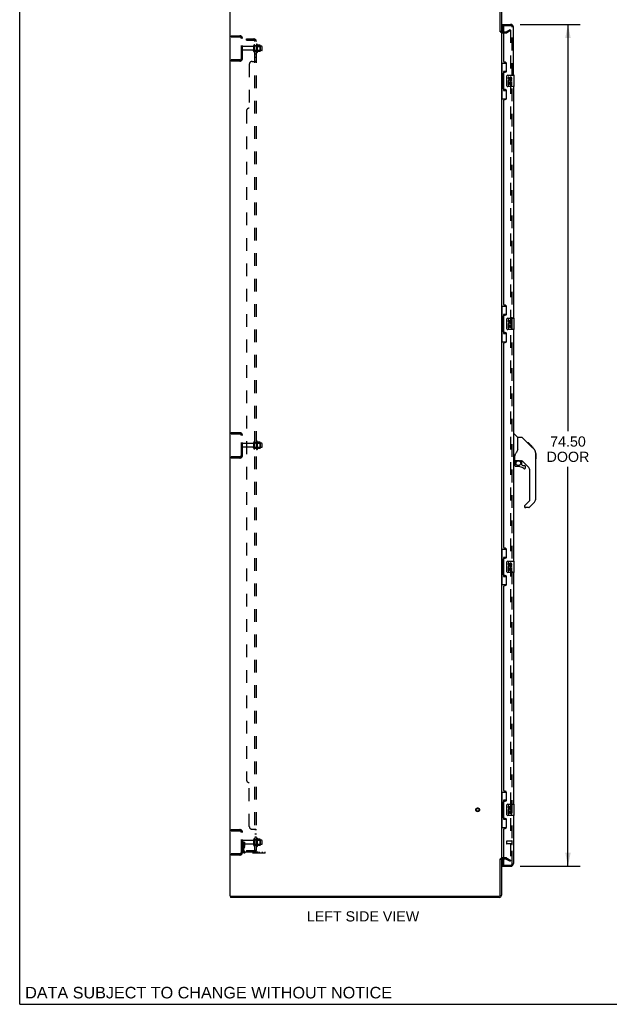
# Model space of a CAD drawing. Header units: inches. Extents: x 0 to 204, y 0 to 132.
# Tile 1 of 112: x 0 to 52, y 0 to 87. Entities that reach past the tile are written whole.
import ezdxf

# ---------------------------------------------------------------- set-up
doc = ezdxf.new("R2010")
doc.units = ezdxf.units.IN
doc.header["$LTSCALE"] = 11.243375
doc.header["$MEASUREMENT"] = 0
doc.linetypes.add('HIDDEN', pattern=[0.2, 0.1, -0.1])
doc.layers.get('0').update_dxf_attribs({"linetype": 'CONTINUOUS'})
for name, color, linetype in [('DEFAULT_2', 8, 'HIDDEN'), ('DIMENSIONS', 7, 'CONTINUOUS'), ('DOOR_ASSEMBLY', 7, 'CONTINUOUS'), ('SUBPANEL', 7, 'CONTINUOUS')]:
    doc.layers.add(name, color=color, linetype=linetype)
doc.styles.get("Standard").update_dxf_attribs({"font": 'arial.ttf'})
doc.dimstyles.new('DIMSTYLE_1', dxfattribs={"dimtxt": 0.901875, "dimasz": 1.2025, "dimexe": 0.09, "dimexo": 0.07, "dimgap": 0.0375, "dimtad": 0, "dimtih": 1, "dimtoh": 1, "dimzin": 4, "dimdsep": 46, "dimtxsty": 'Standard', "dimblk": '_FILLED', "dimblk1": '_FILLED', "dimblk2": '_FILLED', "dimcen": 0.09, "dimadec": 3, "dimazin": 1, "dimtfac": 1, "dimtdec": 3, "dimtofl": 0, "dimtmove": 0, "dimatfit": 3, "dimldrblk": '_FILLED', "dimfxl": 0, "dimtolj": 1, "dimtzin": 4, "dimarcsym": 0})

# ---------------------------------------------------------------- blocks, each defined once
blk = doc.blocks.new('_FILLED')
at = {"color": 0, "linetype": 'ByBlock'}
blk.add_solid([(0, 0), (-1, 0.2), (-1, -0.2)], dxfattribs=at)
blk = doc.blocks.new('*D9')
at = {"layer": 'DIMENSIONS', "color": 2, "linetype": 'Continuous'}
for p, q in [((44.253, 86.71), (49.564, 86.71)), ((48.482, 86.71), (48.482, 50.703)), ((48.482, 12.21), (48.482, 47.546)), ((44.253, 12.21), (49.564, 12.21))]:
    blk.add_line(p, q, dxfattribs=at)
at = {"layer": 'DIMENSIONS', "color": 2, "linetype": 'Continuous', "xscale": 1.2025, "yscale": 1.2025, "zscale": 1.2025}
for p, rotation in [((48.482, 86.71), 90), ((48.482, 12.21), 270)]:
    blk.add_blockref('_FILLED', p, dxfattribs=dict(at, rotation=rotation))
at = {"layer": 'DIMENSIONS', "color": 2, "linetype": 'Continuous', "insert": (48.482, 50.252), "char_height": 0.9019, "width": 3.77513, "attachment_point": 2, "line_spacing_factor": 0.9}
blk.add_mtext('74.50\\PDOOR', dxfattribs=at)

msp = doc.modelspace()

# ---------------------------------------------------------------- linework, layer by layer
at = {"color": 7, "linetype": 'Continuous'}
for p, q in [((0, 0), (0, 132.275)), ((42.496, 86.043), (42.6, 86.043)), ((42.496, 12.876), (42.6, 12.876)), ((18.652, 9.564), (18.652, 9.46)), ((0, 0), (204.425, 0))]:
    msp.add_line(p, q, dxfattribs=at)
at = {"color": 3, "linetype": 'Continuous'}
for p, q in [((18.6, 9.564), (18.6, 89.356)), ((42.496, 86.042), (42.496, 89.266)), ((42.6, 89.271), (42.6, 86.043)), ((42.6, 86.012), (42.6, 12.908)), ((42.685, 86.064), (42.804, 86.064)), ((42.496, 9.654), (42.496, 12.877)), ((42.6, 12.876), (42.6, 9.649)), ((42.804, 12.856), (42.685, 12.856)), ((18.6, 9.564), (42.406, 9.564)), ((42.411, 9.46), (18.652, 9.46))]:
    msp.add_line(p, q, dxfattribs=at)
for centre, radius, start, end in [((42.685, 86.149), 0.085, 180, 270), ((42.685, 12.771), 0.085, 90, 180), ((42.406, 9.654), 0.09, 270, 360), ((42.411, 9.649), 0.189, 270, 360)]:
    msp.add_arc(centre, radius, start, end, dxfattribs=at)
at = {"color": 7, "linetype": 'Continuous'}
msp.add_arc((42.411, 9.649), 0.085, 270, 360, dxfattribs=at)
at = {"layer": 'DEFAULT_2', "color": 8, "linetype": 'HIDDEN'}
for p, q in [((43.02, 86.068), (43.36, 86.264)), ((43.36, 86.264), (43.412, 86.174)), ((18.704, 85.71), (18.704, 85.606)), ((18.704, 85.71), (19.457, 85.71)), ((18.704, 85.606), (19.457, 85.606)), ((19.174, 85.71), (19.174, 85.606)), ((19.6, 83.706), (19.6, 85.463)), ((19.704, 83.706), (19.704, 85.463)), ((42.685, 85.96), (43.004, 85.96)), ((42.804, 86.064), (43.004, 86.064)), ((43.412, 86.174), (43.072, 85.978)), ((43.412, 86.194), (43.412, 12.725)), ((20.631, 84.75), (19.734, 84.75)), ((20.694, 84.327), (20.694, 84.842)), ((20.804, 84.327), (20.804, 84.842)), ((21.399, 84.772), (20.804, 84.772)), ((20.929, 84.919), (20.929, 84.25)), ((20.949, 84.768), (20.929, 84.788)), ((20.949, 84.768), (20.949, 84.401)), ((20.949, 84.768), (21.245, 84.768)), ((20.999, 84.94), (20.999, 84.229)), ((21.254, 84.862), (21.026, 84.862)), ((21.245, 84.768), (21.265, 84.788)), ((21.245, 84.768), (21.245, 84.401)), ((21.265, 84.84), (21.265, 84.329)), ((21.429, 84.427), (21.429, 84.742)), ((20.631, 84.42), (19.734, 84.42)), ((21.399, 84.397), (20.804, 84.397)), ((20.949, 84.401), (20.929, 84.381)), ((20.949, 84.401), (21.245, 84.401)), ((21.254, 84.307), (21.026, 84.307)), ((21.245, 84.401), (21.265, 84.381)), ((18.704, 83.564), (18.704, 83.46)), ((19.457, 83.564), (18.704, 83.564)), ((19.457, 83.46), (18.704, 83.46)), ((19.174, 83.564), (19.174, 83.46)), ((18.704, 50.585), (18.704, 50.481)), ((18.704, 50.585), (19.457, 50.585)), ((19.174, 50.585), (19.174, 50.481)), ((18.704, 50.481), (19.457, 50.481)), ((19.6, 48.581), (19.6, 50.338)), ((19.704, 48.581), (19.704, 50.338)), ((20.694, 49.202), (20.694, 49.717)), ((20.804, 49.202), (20.804, 49.717)), ((20.929, 49.794), (20.929, 49.125)), ((20.949, 49.643), (20.929, 49.663)), ((20.999, 49.815), (20.999, 49.104)), ((21.254, 49.737), (21.026, 49.737)), ((21.245, 49.643), (21.265, 49.663)), ((21.265, 49.715), (21.265, 49.204)), ((20.631, 49.625), (19.734, 49.625)), ((20.631, 49.295), (19.734, 49.295)), ((21.399, 49.647), (20.804, 49.647)), ((21.399, 49.272), (20.804, 49.272)), ((20.949, 49.276), (20.929, 49.256)), ((20.949, 49.643), (20.949, 49.276)), ((20.949, 49.643), (21.245, 49.643)), ((20.949, 49.276), (21.245, 49.276)), ((21.254, 49.182), (21.026, 49.182)), ((21.245, 49.643), (21.245, 49.276)), ((21.245, 49.276), (21.265, 49.256)), ((21.429, 49.302), (21.429, 49.617)), ((18.704, 48.439), (18.704, 48.335)), ((19.457, 48.439), (18.704, 48.439)), ((19.457, 48.335), (18.704, 48.335)), ((19.174, 48.439), (19.174, 48.335)), ((18.704, 15.46), (19.457, 15.46)), ((18.704, 15.46), (18.704, 15.356)), ((18.704, 15.356), (19.457, 15.356)), ((19.174, 15.46), (19.174, 15.356)), ((19.6, 13.456), (19.6, 15.213)), ((19.704, 13.456), (19.704, 15.213)), ((19.808, 14.335), (19.704, 14.335)), ((20.631, 14.5), (19.734, 14.5)), ((20.631, 14.17), (19.734, 14.17)), ((19.792, 13.988), (19.743, 13.92)), ((19.794, 13.994), (19.794, 14.335)), ((19.794, 14.16), (19.898, 14.16)), ((19.808, 14.335), (19.898, 14.335)), ((19.808, 13.633), (19.808, 14.335)), ((19.898, 13.994), (19.898, 14.335)), ((20.694, 14.077), (20.694, 14.592)), ((20.804, 14.077), (20.804, 14.592)), ((21.399, 14.522), (20.804, 14.522)), ((21.399, 14.147), (20.804, 14.147)), ((20.929, 14.669), (20.929, 14)), ((20.949, 14.518), (20.929, 14.538)), ((20.949, 14.151), (20.929, 14.131)), ((20.949, 14.518), (21.245, 14.518)), ((20.949, 14.518), (20.949, 14.151)), ((20.949, 14.151), (21.245, 14.151)), ((20.999, 14.69), (20.999, 13.979)), ((21.254, 14.612), (21.026, 14.612)), ((21.254, 14.057), (21.026, 14.057)), ((21.245, 14.518), (21.265, 14.538)), ((21.245, 14.518), (21.245, 14.151)), ((21.245, 14.151), (21.265, 14.131)), ((21.265, 14.59), (21.265, 14.079)), ((21.429, 14.177), (21.429, 14.492)), ((19.457, 13.314), (18.704, 13.314)), ((18.704, 13.314), (18.704, 13.21)), ((19.457, 13.21), (18.704, 13.21)), ((19.174, 13.314), (19.174, 13.21)), ((19.876, 13.927), (19.827, 13.859)), ((19.95, 13.491), (21.704, 13.491)), ((21.704, 13.387), (19.95, 13.387)), ((21.201, 13.387), (21.201, 13.491)), ((21.457, 13.387), (21.457, 13.491)), ((21.704, 13.387), (21.704, 13.491)), ((43.004, 12.96), (42.685, 12.96)), ((43.004, 12.856), (42.804, 12.856)), ((43.02, 12.851), (43.36, 12.655)), ((43.072, 12.941), (43.412, 12.745)), ((43.36, 12.655), (43.412, 12.745))]:
    msp.add_line(p, q, dxfattribs=at)
for points in [[(43.395, 86.214), (43.395, 86.214), (43.393, 86.214), (43.391, 86.213), (43.389, 86.213), (43.387, 86.212)], [(43.4, 86.213), (43.398, 86.214), (43.397, 86.214), (43.395, 86.214)], [(43.4, 86.213), (43.402, 86.212), (43.404, 86.211), (43.406, 86.21), (43.407, 86.208), (43.408, 86.207), (43.409, 86.205), (43.41, 86.203), (43.411, 86.201), (43.412, 86.198), (43.412, 86.196), (43.412, 86.194)], [(43.395, 12.705), (43.395, 12.705), (43.393, 12.705), (43.391, 12.706), (43.389, 12.706), (43.387, 12.707)], [(43.412, 12.725), (43.412, 12.723), (43.412, 12.721), (43.411, 12.718), (43.41, 12.716), (43.409, 12.714), (43.408, 12.713), (43.407, 12.711), (43.406, 12.709), (43.404, 12.708), (43.402, 12.707), (43.4, 12.706), (43.398, 12.706), (43.397, 12.705), (43.395, 12.705)]]:
    msp.add_lwpolyline(points, dxfattribs=at)
for radius in [0.164, 0.124]:
    msp.add_circle((40.496, 17.21), radius, dxfattribs=at)
for centre, radius, start, end in [((19.457, 85.463), 0.246, 0, 90), ((19.457, 85.463), 0.142, 0, 90), ((42.685, 86.149), 0.189, 180, 270), ((43.004, 86.097), 0.033, 270, 300), ((43.004, 86.097), 0.137, 270, 300), ((19.734, 84.72), 0.03, 90, 180), ((20.631, 84.812), 0.0625, 270, 360), ((20.749, 84.842), 0.055, 360, 180), ((20.967, 84.919), 0.0384, 34.44966, 180), ((20.398, 84.585), 0.698, 23.96793, 30.66313), ((21.045, 84.872), 0.01, 203.96793, 270), ((21.254, 84.852), 0.01, 5.19383, 90), ((21.123, 84.84), 0.141, 0, 5.20805), ((21.399, 84.742), 0.03, 359.99999, 90), ((19.457, 83.706), 0.246, 270, 360), ((19.457, 83.706), 0.142, 270, 360), ((19.734, 84.45), 0.03, 180, 270), ((20.631, 84.357), 0.0625, 0, 90), ((20.749, 84.327), 0.055, 180, 0), ((20.967, 84.25), 0.0384, 180, 325.55034), ((20.398, 84.585), 0.698, 329.33687, 336.03207), ((21.045, 84.297), 0.01, 90, 156.03207), ((21.254, 84.317), 0.01, 270, 354.80617), ((21.123, 84.329), 0.141, 354.79195, 360), ((21.399, 84.427), 0.03, 270, 0.00001), ((19.457, 50.338), 0.246, 0, 90), ((19.457, 50.338), 0.142, 0, 90), ((20.631, 49.687), 0.0625, 270, 360), ((20.749, 49.717), 0.055, 360, 180), ((20.967, 49.794), 0.0384, 34.44966, 180), ((20.398, 49.46), 0.698, 23.96793, 30.66313), ((21.045, 49.747), 0.01, 203.96793, 270), ((21.254, 49.727), 0.01, 5.19383, 90), ((21.123, 49.715), 0.141, 0, 5.20805), ((19.734, 49.595), 0.03, 90, 180), ((19.734, 49.325), 0.03, 180, 270), ((20.631, 49.232), 0.0625, 0, 90), ((20.749, 49.202), 0.055, 180, 0), ((20.967, 49.125), 0.0384, 180, 325.55034), ((20.398, 49.46), 0.698, 329.33687, 336.03207), ((21.045, 49.172), 0.01, 90, 156.03207), ((21.254, 49.192), 0.01, 270, 354.80617), ((21.123, 49.204), 0.141, 354.79195, 360), ((21.399, 49.617), 0.03, 359.99999, 90), ((21.399, 49.302), 0.03, 270, 0.00001), ((19.457, 48.581), 0.246, 270, 360), ((19.457, 48.581), 0.142, 270, 360), ((19.457, 15.213), 0.246, 0, 90), ((19.457, 15.213), 0.142, 0, 90), ((19.734, 14.47), 0.03, 90, 180), ((19.734, 14.2), 0.03, 180, 270), ((19.784, 13.994), 0.01, 324.24611, 360), ((19.784, 13.994), 0.114, 324.24611, 360), ((20.631, 14.562), 0.0625, 270, 360), ((20.631, 14.107), 0.0625, 0, 90), ((20.749, 14.592), 0.055, 360, 180), ((20.749, 14.077), 0.055, 180, 0), ((20.967, 14.669), 0.0384, 34.44966, 180), ((20.967, 14), 0.0384, 180, 325.55034), ((20.398, 14.335), 0.698, 23.96793, 30.66313), ((20.398, 14.335), 0.698, 329.33687, 336.03207), ((21.045, 14.622), 0.01, 203.96793, 270), ((21.045, 14.047), 0.01, 90, 156.03207), ((21.254, 14.602), 0.01, 5.19383, 90), ((21.254, 14.067), 0.01, 270, 354.80617), ((21.123, 14.59), 0.141, 0, 5.20805), ((21.123, 14.079), 0.141, 354.79195, 360), ((21.399, 14.492), 0.03, 359.99999, 90), ((21.399, 14.177), 0.03, 270, 0.00001), ((19.457, 13.456), 0.246, 270, 360), ((19.457, 13.456), 0.142, 270, 360), ((19.912, 13.799), 0.208, 144.24611, 180), ((19.95, 13.633), 0.246, 180, 270), ((19.912, 13.799), 0.104, 144.24611, 180), ((19.95, 13.633), 0.142, 180, 270), ((42.685, 12.771), 0.189, 90, 180), ((43.004, 12.823), 0.137, 60, 90), ((43.004, 12.823), 0.033, 60, 90)]:
    msp.add_arc(centre, radius, start, end, dxfattribs=at)
at = {"layer": 'DOOR_ASSEMBLY', "color": 7, "linetype": 'Continuous'}
for p, q in [((42.679, 86.606), (42.679, 86.71)), ((42.818, 86.606), (42.679, 86.606)), ((42.679, 86.586), (42.679, 86.064)), ((42.6, 83.285), (43.04, 83.285)), ((42.639, 83.285), (42.639, 82.26)), ((43.004, 83.285), (43.004, 82.505)), ((42.617, 82.26), (42.617, 81.16)), ((42.617, 82.26), (42.74, 82.26)), ((42.74, 82.29), (42.74, 82.31)), ((42.74, 81.16), (42.74, 82.26)), ((42.777, 82.55), (42.777, 80.87)), ((43.004, 82.55), (42.777, 82.55)), ((43.063, 81.31), (43.063, 82.11)), ((43.163, 82.21), (43.703, 82.21)), ((43.2, 82.055), (43.2, 81.919)), ((43.263, 82.055), (43.2, 82.055)), ((43.263, 81.919), (43.263, 82.055)), ((43.328, 81.982), (43.328, 81.913)), ((43.389, 81.919), (43.389, 81.961)), ((43.452, 81.961), (43.452, 81.825)), ((43.515, 81.825), (43.515, 81.961)), ((43.718, 81.225), (43.718, 82.195)), ((42.617, 81.16), (42.74, 81.16)), ((42.639, 81.16), (42.639, 80.135)), ((42.74, 81.109), (42.74, 81.129)), ((43.703, 81.21), (43.163, 81.21)), ((43.2, 81.594), (43.2, 81.364)), ((43.218, 81.594), (43.2, 81.594)), ((43.2, 81.364), (43.263, 81.364)), ((43.253, 81.594), (43.28, 81.613)), ((43.253, 81.594), (43.515, 81.594)), ((43.263, 81.364), (43.263, 81.531)), ((43.263, 81.531), (43.328, 81.531)), ((43.328, 81.531), (43.328, 81.395)), ((43.328, 81.395), (43.389, 81.395)), ((43.389, 81.395), (43.389, 81.531)), ((43.389, 81.531), (43.452, 81.531)), ((43.444, 81.63), (43.502, 81.605)), ((43.452, 81.825), (43.515, 81.825)), ((43.452, 81.531), (43.452, 81.364)), ((43.452, 81.364), (43.515, 81.364)), ((43.515, 81.364), (43.515, 81.594)), ((42.777, 80.87), (43.004, 80.87)), ((43.004, 80.914), (43.004, 80.135)), ((42.6, 80.135), (43.04, 80.135)), ((42.6, 61.785), (43.04, 61.785)), ((42.639, 61.785), (42.639, 60.76)), ((42.777, 61.05), (42.777, 59.37)), ((43.004, 61.05), (42.777, 61.05)), ((43.004, 61.785), (43.004, 61.005)), ((42.617, 60.76), (42.617, 59.66)), ((42.617, 60.76), (42.74, 60.76)), ((42.74, 60.79), (42.74, 60.81)), ((42.74, 59.66), (42.74, 60.76)), ((43.063, 59.81), (43.063, 60.61)), ((43.163, 60.71), (43.703, 60.71)), ((43.2, 60.555), (43.2, 60.419)), ((43.263, 60.555), (43.2, 60.555)), ((43.263, 60.419), (43.263, 60.555)), ((43.328, 60.482), (43.328, 60.413)), ((43.389, 60.419), (43.389, 60.461)), ((43.444, 60.13), (43.502, 60.105)), ((43.452, 60.461), (43.452, 60.325)), ((43.452, 60.325), (43.515, 60.325)), ((43.515, 60.325), (43.515, 60.461)), ((43.718, 59.725), (43.718, 60.695)), ((42.617, 59.66), (42.74, 59.66)), ((42.639, 59.66), (42.639, 58.635)), ((42.74, 59.609), (42.74, 59.629)), ((42.777, 59.37), (43.004, 59.37)), ((43.004, 59.414), (43.004, 58.635)), ((43.703, 59.71), (43.163, 59.71)), ((43.218, 60.094), (43.2, 60.094)), ((43.2, 60.094), (43.2, 59.864)), ((43.2, 59.864), (43.263, 59.864)), ((43.253, 60.094), (43.28, 60.113)), ((43.253, 60.094), (43.515, 60.094)), ((43.263, 60.031), (43.328, 60.031)), ((43.263, 59.864), (43.263, 60.031)), ((43.328, 60.031), (43.328, 59.895)), ((43.328, 59.895), (43.389, 59.895)), ((43.389, 60.031), (43.452, 60.031)), ((43.389, 59.895), (43.389, 60.031)), ((43.452, 60.031), (43.452, 59.864)), ((43.452, 59.864), (43.515, 59.864)), ((43.515, 59.864), (43.515, 60.094)), ((42.6, 58.635), (43.04, 58.635)), ((43.658, 50.463), (43.72, 50.463)), ((44.046, 50.154), (43.748, 50.452)), ((44.412, 50.148), (44.051, 50.148)), ((44.051, 49.044), (44.051, 50.148)), ((45.233, 49.36), (44.468, 50.125)), ((44.989, 49.671), (44.923, 49.671)), ((44.997, 49.664), (44.93, 49.664)), ((44.989, 49.671), (45.316, 49.344)), ((44.051, 49.106), (44.03, 49.049)), ((45.006, 49.654), (44.94, 49.654)), ((45.013, 49.647), (44.946, 49.647)), ((45.021, 49.639), (44.954, 49.639)), ((45.041, 49.62), (44.974, 49.62)), ((45.063, 49.597), (44.996, 49.597)), ((45.086, 49.574), (45.02, 49.574)), ((45.11, 49.55), (45.043, 49.55)), ((45.134, 49.526), (45.067, 49.526)), ((45.158, 49.503), (45.091, 49.503)), ((45.18, 49.48), (45.113, 49.48)), ((45.2, 49.46), (45.133, 49.46)), ((45.217, 49.443), (45.151, 49.443)), ((45.23, 49.43), (45.164, 49.43)), ((45.235, 49.426), (45.168, 49.426)), ((45.237, 49.424), (45.17, 49.424)), ((45.237, 49.423), (45.17, 49.423)), ((45.238, 49.422), (45.171, 49.422)), ((45.206, 49.387), (45.171, 49.422)), ((45.24, 49.42), (45.173, 49.42)), ((45.245, 49.416), (45.178, 49.416)), ((45.251, 49.41), (45.184, 49.41)), ((45.264, 49.396), (45.197, 49.396)), ((45.233, 49.36), (45.206, 49.387)), ((45.279, 49.381), (45.213, 49.381)), ((45.287, 49.373), (45.22, 49.373)), ((45.294, 49.366), (45.227, 49.366)), ((45.233, 49.36), (45.511, 49.082)), ((45.306, 49.354), (45.239, 49.354)), ((45.311, 49.349), (45.244, 49.349)), ((45.315, 49.346), (45.248, 49.346)), ((45.316, 49.345), (45.249, 49.345)), ((45.316, 49.344), (45.249, 49.344)), ((45.317, 49.344), (45.25, 49.344)), ((45.405, 49.255), (45.317, 49.344)), ((45.334, 49.26), (45.401, 49.26)), ((45.402, 49.258), (45.336, 49.258)), ((45.405, 49.255), (45.338, 49.255)), ((45.626, 48.804), (45.625, 48.835)), ((45.626, 44.701), (45.626, 48.804)), ((43.736, 48.082), (43.658, 48.082)), ((43.776, 48.121), (43.776, 48.528)), ((43.795, 48.123), (44.091, 48.123)), ((43.833, 48.043), (43.913, 48.123)), ((43.839, 48.037), (43.836, 48.04)), ((43.843, 48.034), (43.839, 48.037)), ((43.848, 48.029), (43.843, 48.034)), ((44.363, 48.082), (44.276, 48.082)), ((44.406, 47.75), (44.406, 48.077)), ((44.941, 47.585), (44.44, 48.087)), ((45.646, 48.753), (45.626, 48.773)), ((45.646, 48.277), (45.626, 48.257)), ((45.646, 48.753), (45.646, 48.277)), ((43.776, 47.904), (43.776, 47.666)), ((44.091, 47.588), (43.854, 47.588)), ((44.409, 47.742), (44.481, 47.67)), ((44.489, 47.666), (44.642, 47.666)), ((44.721, 47.468), (44.721, 47.588)), ((45.114, 44.616), (45.114, 47.168)), ((44.656, 44.125), (45.091, 44.56)), ((44.642, 44.091), (44.642, 44.026)), ((45.003, 43.948), (44.721, 43.948)), ((45.511, 44.423), (45.059, 43.971)), ((42.6, 40.285), (43.04, 40.285)), ((42.639, 40.285), (42.639, 39.26)), ((43.004, 40.285), (43.004, 39.505)), ((42.617, 39.26), (42.74, 39.26)), ((42.617, 39.26), (42.617, 38.16)), ((42.74, 39.29), (42.74, 39.31)), ((42.74, 38.16), (42.74, 39.26)), ((43.004, 39.55), (42.777, 39.55)), ((42.777, 39.55), (42.777, 37.87)), ((43.163, 39.21), (43.703, 39.21)), ((43.063, 38.31), (43.063, 39.11)), ((43.263, 39.055), (43.2, 39.055)), ((43.2, 39.055), (43.2, 38.919)), ((43.218, 38.594), (43.2, 38.594)), ((43.2, 38.594), (43.2, 38.364)), ((43.2, 38.364), (43.263, 38.364)), ((43.253, 38.594), (43.28, 38.613)), ((43.253, 38.594), (43.515, 38.594)), ((43.263, 38.919), (43.263, 39.055)), ((43.263, 38.531), (43.328, 38.531)), ((43.263, 38.364), (43.263, 38.531)), ((43.328, 38.982), (43.328, 38.913)), ((43.328, 38.531), (43.328, 38.395)), ((43.328, 38.395), (43.389, 38.395)), ((43.389, 38.919), (43.389, 38.961)), ((43.389, 38.531), (43.452, 38.531)), ((43.389, 38.395), (43.389, 38.531)), ((43.444, 38.63), (43.502, 38.605)), ((43.452, 38.961), (43.452, 38.825)), ((43.452, 38.825), (43.515, 38.825)), ((43.452, 38.531), (43.452, 38.364)), ((43.452, 38.364), (43.515, 38.364)), ((43.515, 38.825), (43.515, 38.961)), ((43.515, 38.364), (43.515, 38.594)), ((43.718, 38.225), (43.718, 39.195)), ((42.617, 38.16), (42.74, 38.16)), ((42.639, 38.16), (42.639, 37.135)), ((42.74, 38.109), (42.74, 38.129)), ((42.777, 37.87), (43.004, 37.87)), ((43.004, 37.914), (43.004, 37.135)), ((43.703, 38.21), (43.163, 38.21)), ((42.6, 37.135), (43.04, 37.135)), ((42.6, 18.785), (43.04, 18.785)), ((42.639, 18.785), (42.639, 17.76)), ((43.004, 18.785), (43.004, 18.005)), ((42.617, 17.76), (42.74, 17.76)), ((42.617, 17.76), (42.617, 16.66)), ((42.74, 17.79), (42.74, 17.81)), ((42.74, 16.66), (42.74, 17.76)), ((43.004, 18.05), (42.777, 18.05)), ((42.777, 18.05), (42.777, 16.37)), ((43.063, 16.81), (43.063, 17.61)), ((43.163, 17.71), (43.703, 17.71)), ((43.263, 17.555), (43.2, 17.555)), ((43.2, 17.555), (43.2, 17.419)), ((43.263, 17.419), (43.263, 17.555)), ((43.328, 17.482), (43.328, 17.413)), ((43.389, 17.419), (43.389, 17.461)), ((43.452, 17.461), (43.452, 17.325)), ((43.515, 17.325), (43.515, 17.461)), ((43.718, 16.725), (43.718, 17.695)), ((42.617, 16.66), (42.74, 16.66)), ((42.639, 16.66), (42.639, 15.635)), ((42.74, 16.609), (42.74, 16.629)), ((43.703, 16.71), (43.163, 16.71)), ((43.218, 17.094), (43.2, 17.094)), ((43.2, 17.094), (43.2, 16.864)), ((43.2, 16.864), (43.263, 16.864)), ((43.253, 17.094), (43.28, 17.113)), ((43.253, 17.094), (43.515, 17.094)), ((43.263, 17.031), (43.328, 17.031)), ((43.263, 16.864), (43.263, 17.031)), ((43.328, 17.031), (43.328, 16.895)), ((43.328, 16.895), (43.389, 16.895)), ((43.389, 17.031), (43.452, 17.031)), ((43.389, 16.895), (43.389, 17.031)), ((43.444, 17.13), (43.502, 17.105)), ((43.452, 17.325), (43.515, 17.325)), ((43.452, 17.031), (43.452, 16.864)), ((43.452, 16.864), (43.515, 16.864)), ((43.515, 16.864), (43.515, 17.094)), ((42.777, 16.37), (43.004, 16.37)), ((43.004, 16.414), (43.004, 15.635)), ((42.6, 15.635), (43.04, 15.635)), ((42.679, 12.856), (42.679, 12.334)), ((42.679, 12.314), (42.818, 12.314)), ((42.679, 12.314), (42.679, 12.21))]:
    msp.add_line(p, q, dxfattribs=at)
at = {"layer": 'DOOR_ASSEMBLY', "color": 3, "linetype": 'Continuous'}
for p, q in [((42.679, 86.71), (43.411, 86.71)), ((42.804, 83.417), (42.804, 86.586)), ((43.658, 82.21), (43.658, 86.463)), ((42.924, 83.357), (42.864, 83.357)), ((43.054, 82.607), (43.054, 83.227)), ((42.804, 81.002), (42.804, 82.417)), ((42.864, 82.477), (42.924, 82.477)), ((43.658, 81.21), (43.658, 60.71)), ((42.924, 80.942), (42.864, 80.942)), ((43.054, 80.192), (43.054, 80.812)), ((42.804, 61.917), (42.804, 80.002)), ((42.864, 80.062), (42.924, 80.062)), ((42.924, 61.857), (42.864, 61.857)), ((43.054, 61.107), (43.054, 61.727)), ((42.804, 59.502), (42.804, 60.917)), ((42.864, 60.977), (42.924, 60.977)), ((42.924, 59.442), (42.864, 59.442)), ((43.054, 58.692), (43.054, 59.312)), ((43.658, 59.71), (43.658, 39.21)), ((42.804, 40.417), (42.804, 58.502)), ((42.864, 58.562), (42.924, 58.562)), ((42.924, 40.357), (42.864, 40.357)), ((43.054, 39.607), (43.054, 40.227)), ((42.804, 38.002), (42.804, 39.417)), ((42.864, 39.477), (42.924, 39.477)), ((42.924, 37.942), (42.864, 37.942)), ((43.054, 37.192), (43.054, 37.812)), ((43.658, 38.21), (43.658, 17.71)), ((42.804, 18.917), (42.804, 37.002)), ((42.864, 37.062), (42.924, 37.062)), ((42.924, 18.857), (42.864, 18.857)), ((43.054, 18.107), (43.054, 18.727)), ((42.804, 16.502), (42.804, 17.917)), ((42.864, 17.977), (42.924, 17.977)), ((43.658, 16.71), (43.658, 12.456)), ((42.924, 16.442), (42.864, 16.442)), ((43.054, 15.692), (43.054, 16.312)), ((42.804, 12.334), (42.804, 15.502)), ((42.864, 15.562), (42.924, 15.562)), ((42.679, 12.21), (43.411, 12.21))]:
    msp.add_line(p, q, dxfattribs=at)
at = {"layer": 'DOOR_ASSEMBLY', "color": 8, "linetype": 'HIDDEN'}
for p, q in [((42.824, 86.606), (42.818, 86.606)), ((42.824, 86.606), (43.411, 86.606)), ((43.554, 12.456), (43.554, 86.463)), ((43.054, 14.428), (43.054, 14.2)), ((43.511, 14.438), (43.064, 14.438)), ((43.511, 14.19), (43.064, 14.19)), ((43.511, 14.456), (43.511, 14.172)), ((42.824, 12.314), (43.411, 12.314))]:
    msp.add_line(p, q, dxfattribs=at)
at = {"layer": 'DOOR_ASSEMBLY', "color": 7, "linetype": 'Continuous'}
for points in [[(42.777, 82.526), (42.777, 82.522), (42.777, 82.519), (42.778, 82.515), (42.779, 82.51), (42.781, 82.506), (42.783, 82.501), (42.786, 82.495), (42.789, 82.489), (42.792, 82.483), (42.796, 82.476), (42.8, 82.468), (42.805, 82.46), (42.81, 82.452), (42.813, 82.449)], [(43.063, 82.11), (43.063, 82.116), (43.063, 82.122), (43.064, 82.128), (43.066, 82.134), (43.067, 82.14), (43.069, 82.146)], [(43.069, 81.273), (43.067, 81.279), (43.066, 81.285), (43.064, 81.291), (43.063, 81.297), (43.063, 81.303), (43.063, 81.31)], [(42.813, 80.971), (42.81, 80.967), (42.805, 80.959), (42.8, 80.951), (42.796, 80.943), (42.792, 80.936), (42.789, 80.93), (42.786, 80.924), (42.783, 80.918), (42.781, 80.913), (42.779, 80.909), (42.778, 80.904), (42.777, 80.9), (42.777, 80.897), (42.777, 80.893)], [(42.777, 61.026), (42.777, 61.022), (42.777, 61.019), (42.778, 61.015), (42.779, 61.01), (42.781, 61.006), (42.783, 61.001), (42.786, 60.995), (42.789, 60.989), (42.792, 60.983), (42.796, 60.976), (42.8, 60.968), (42.805, 60.96), (42.81, 60.952), (42.813, 60.949)], [(43.063, 60.61), (43.063, 60.616), (43.063, 60.622), (43.064, 60.628), (43.066, 60.634), (43.067, 60.64), (43.069, 60.646)], [(42.813, 59.471), (42.81, 59.467), (42.805, 59.459), (42.8, 59.451), (42.796, 59.443), (42.792, 59.436), (42.789, 59.43), (42.786, 59.424), (42.783, 59.418), (42.781, 59.413), (42.779, 59.409), (42.778, 59.404), (42.777, 59.4), (42.777, 59.397), (42.777, 59.393)], [(43.069, 59.773), (43.067, 59.779), (43.066, 59.785), (43.064, 59.791), (43.063, 59.797), (43.063, 59.803), (43.063, 59.81)], [(44.468, 50.125), (44.46, 50.132), (44.452, 50.138), (44.443, 50.142), (44.433, 50.146), (44.423, 50.148), (44.412, 50.148)], [(44.03, 49.049), (44, 48.98), (43.963, 48.909), (43.921, 48.837), (43.874, 48.764), (43.829, 48.698)], [(45.171, 49.422), (45.15, 49.443), (45.128, 49.465), (45.107, 49.487)], [(45.626, 48.804), (45.625, 48.834), (45.62, 48.875), (45.61, 48.916), (45.596, 48.954), (45.578, 48.992), (45.557, 49.027), (45.532, 49.06), (45.511, 49.082)], [(43.829, 48.698), (43.818, 48.681), (43.803, 48.653), (43.79, 48.62), (43.782, 48.586), (43.777, 48.552), (43.776, 48.528)], [(43.848, 48.029), (43.838, 48.019), (43.83, 48.008), (43.822, 47.997), (43.815, 47.984), (43.809, 47.972), (43.804, 47.959), (43.801, 47.945), (43.798, 47.932), (43.796, 47.918), (43.796, 47.904)], [(43.836, 48.04), (43.835, 48.042), (43.834, 48.042), (43.834, 48.043), (43.833, 48.043)], [(44.091, 48.123), (44.098, 48.123), (44.118, 48.122), (44.138, 48.119), (44.159, 48.116), (44.178, 48.111), (44.196, 48.106), (44.212, 48.1), (44.226, 48.095), (44.238, 48.091), (44.249, 48.087), (44.258, 48.085), (44.266, 48.083), (44.274, 48.082), (44.275, 48.082)], [(42.777, 39.526), (42.777, 39.522), (42.777, 39.519), (42.778, 39.515), (42.779, 39.51), (42.781, 39.506), (42.783, 39.501), (42.786, 39.495), (42.789, 39.489), (42.792, 39.483), (42.796, 39.476), (42.8, 39.468), (42.805, 39.46), (42.81, 39.452), (42.813, 39.449)], [(43.063, 39.11), (43.063, 39.116), (43.063, 39.122), (43.064, 39.128), (43.066, 39.134), (43.067, 39.14), (43.069, 39.146)], [(42.813, 37.971), (42.81, 37.967), (42.805, 37.959), (42.8, 37.951), (42.796, 37.943), (42.792, 37.936), (42.789, 37.93), (42.786, 37.924), (42.783, 37.918), (42.781, 37.913), (42.779, 37.909), (42.778, 37.904), (42.777, 37.9), (42.777, 37.897), (42.777, 37.893)], [(43.069, 38.273), (43.067, 38.279), (43.066, 38.285), (43.064, 38.291), (43.063, 38.297), (43.063, 38.303), (43.063, 38.31)], [(42.777, 18.026), (42.777, 18.022), (42.777, 18.019), (42.778, 18.015), (42.779, 18.01), (42.781, 18.006), (42.783, 18.001), (42.786, 17.995), (42.789, 17.989), (42.792, 17.983), (42.796, 17.976), (42.8, 17.968), (42.805, 17.96), (42.81, 17.952), (42.813, 17.949)], [(43.063, 17.61), (43.063, 17.616), (43.063, 17.622), (43.064, 17.628), (43.066, 17.634), (43.067, 17.64), (43.069, 17.646)], [(43.069, 16.773), (43.067, 16.779), (43.066, 16.785), (43.064, 16.791), (43.063, 16.797), (43.063, 16.803), (43.063, 16.81)], [(42.813, 16.471), (42.81, 16.467), (42.805, 16.459), (42.8, 16.451), (42.796, 16.443), (42.792, 16.436), (42.789, 16.43), (42.786, 16.424), (42.783, 16.418), (42.781, 16.413), (42.779, 16.409), (42.778, 16.404), (42.777, 16.4), (42.777, 16.397), (42.777, 16.393)]]:
    msp.add_lwpolyline(points, dxfattribs=at)
msp.add_circle((44.091, 47.883), 0.217, dxfattribs=at)
for centre, radius, start, end in [((42.699, 86.586), 0.02, 102.85714, 180), ((43.163, 82.11), 0.1, 90, 158.79459), ((43.295, 81.919), 0.0943, 180, 360), ((43.295, 81.919), 0.0314, 180, 261.22946), ((43.294, 81.924), 0.0362, 263.42855, 341.76278), ((43.42, 81.961), 0.0943, 68.69989, 167.43379), ((43.42, 81.961), 0.0314, 0, 180.04847), ((43.42, 81.961), 0.0943, 0, 68.67039), ((43.703, 82.195), 0.015, 0, 90), ((43.163, 81.31), 0.1, 201.20502, 270), ((43.354, 81.667), 0.154, 161.41988, 206.19629), ((43.357, 81.668), 0.157, 336.59665, 161.87913), ((43.357, 81.668), 0.157, 205.73705, 207.8532), ((43.357, 81.668), 0.0943, 336.59665, 215.11217), ((43.703, 81.225), 0.015, 270, 360), ((43.163, 60.61), 0.1, 90, 158.79459), ((43.295, 60.419), 0.0943, 180, 360), ((43.354, 60.167), 0.154, 161.41988, 206.19629), ((43.357, 60.168), 0.157, 336.59665, 161.87913), ((43.295, 60.419), 0.0314, 180, 261.22946), ((43.357, 60.168), 0.0943, 336.59665, 215.11217), ((43.294, 60.424), 0.0362, 263.42855, 341.76278), ((43.42, 60.461), 0.0943, 68.69989, 167.43379), ((43.42, 60.461), 0.0314, 0, 180.04847), ((43.42, 60.461), 0.0943, 0, 68.67039), ((43.703, 60.695), 0.015, 0, 90), ((43.163, 59.81), 0.1, 201.20502, 270), ((43.357, 60.168), 0.157, 205.73705, 207.8532), ((43.703, 59.725), 0.015, 270, 360), ((43.72, 50.424), 0.0394, 45, 90), ((44.032, 50.14), 0.0197, 0, 45), ((45.193, 48.788), 0.433, 42.23856, 42.72732), ((43.736, 48.121), 0.0394, 270, 360), ((43.795, 48.143), 0.0197, 180, 270), ((43.973, 47.904), 0.197, 135, 180), ((44.363, 47.885), 0.197, 45, 90), ((43.854, 47.666), 0.0787, 180, 270), ((44.091, 46.8), 0.787, 50.4788, 90), ((44.417, 47.75), 0.0118, 180, 225), ((44.489, 47.678), 0.0118, 225, 270), ((44.642, 47.468), 0.0787, 230.4788, 360), ((44.642, 47.588), 0.0787, 0, 90), ((44.524, 47.168), 0.591, 0, 45), ((45.036, 44.616), 0.0787, 315, 360), ((45.232, 44.701), 0.394, 315, 360), ((44.689, 44.091), 0.0472, 135, 180), ((44.721, 44.026), 0.0787, 180, 270), ((45.003, 44.026), 0.0787, 270, 315), ((43.163, 39.11), 0.1, 90, 158.79459), ((43.703, 39.195), 0.015, 0, 90), ((43.295, 38.919), 0.0943, 180, 360), ((43.354, 38.667), 0.154, 161.41988, 206.19629), ((43.357, 38.668), 0.157, 336.59665, 161.87913), ((43.357, 38.668), 0.157, 205.73705, 207.8532), ((43.295, 38.919), 0.0314, 180, 261.22946), ((43.357, 38.668), 0.0943, 336.59665, 215.11217), ((43.294, 38.924), 0.0362, 263.42855, 341.76278), ((43.42, 38.961), 0.0943, 68.69989, 167.43379), ((43.42, 38.961), 0.0314, 0, 180.04847), ((43.42, 38.961), 0.0943, 0, 68.67039), ((43.163, 38.31), 0.1, 201.20502, 270), ((43.703, 38.225), 0.015, 270, 360), ((43.163, 17.61), 0.1, 90, 158.79459), ((43.42, 17.461), 0.0943, 68.69989, 167.43379), ((43.42, 17.461), 0.0314, 0, 180.04847), ((43.42, 17.461), 0.0943, 0, 68.67039), ((43.703, 17.695), 0.015, 0, 90), ((43.163, 16.81), 0.1, 201.20502, 270), ((43.295, 17.419), 0.0943, 180, 360), ((43.354, 17.167), 0.154, 161.41988, 206.19629), ((43.357, 17.168), 0.157, 336.59665, 161.87913), ((43.357, 17.168), 0.157, 205.73705, 207.8532), ((43.295, 17.419), 0.0314, 180, 261.22946), ((43.357, 17.168), 0.0943, 336.59665, 215.11217), ((43.294, 17.424), 0.0362, 263.42855, 341.76278), ((43.703, 16.725), 0.015, 270, 360), ((42.699, 12.334), 0.02, 180, 257.14286), ((43.494, 12.6), 0.26, 267.40631, 270)]:
    msp.add_arc(centre, radius, start, end, dxfattribs=at)
at = {"layer": 'DOOR_ASSEMBLY', "color": 3, "linetype": 'Continuous'}
for centre, radius, start, end in [((42.824, 86.586), 0.02, 90, 180), ((43.411, 86.463), 0.246, 0, 90), ((42.864, 83.417), 0.06, 180, 270), ((42.924, 83.227), 0.13, 0, 90), ((42.864, 82.417), 0.06, 90, 180), ((42.924, 82.607), 0.13, 270, 360), ((42.864, 81.002), 0.06, 180, 270), ((42.924, 80.812), 0.13, 0, 90), ((42.924, 80.192), 0.13, 270, 360), ((42.864, 80.002), 0.06, 90, 180), ((42.864, 61.917), 0.06, 180, 270), ((42.924, 61.727), 0.13, 0, 90), ((42.924, 61.107), 0.13, 270, 360), ((42.864, 60.917), 0.06, 90, 180), ((42.864, 59.502), 0.06, 180, 270), ((42.924, 59.312), 0.13, 0, 90), ((42.864, 58.502), 0.06, 90, 180), ((42.924, 58.692), 0.13, 270, 360), ((42.864, 40.417), 0.06, 180, 270), ((42.924, 40.227), 0.13, 0, 90), ((42.864, 39.417), 0.06, 90, 180), ((42.924, 39.607), 0.13, 270, 360), ((42.864, 38.002), 0.06, 180, 270), ((42.924, 37.812), 0.13, 0, 90), ((42.864, 37.002), 0.06, 90, 180), ((42.924, 37.192), 0.13, 270, 360), ((42.864, 18.917), 0.06, 180, 270), ((42.924, 18.727), 0.13, 0, 90), ((42.864, 17.917), 0.06, 90, 180), ((42.924, 18.107), 0.13, 270, 360), ((42.864, 16.502), 0.06, 180, 270), ((42.924, 16.312), 0.13, 0, 90), ((42.924, 15.692), 0.13, 270, 360), ((42.864, 15.502), 0.06, 90, 180), ((42.824, 12.334), 0.02, 180, 270), ((43.411, 12.456), 0.246, 270, 360)]:
    msp.add_arc(centre, radius, start, end, dxfattribs=at)
at = {"layer": 'DOOR_ASSEMBLY', "color": 8, "linetype": 'HIDDEN'}
for centre, radius, start, end in [((43.411, 86.463), 0.142, 0, 90), ((43.064, 14.428), 0.01, 90, 180), ((43.064, 14.2), 0.01, 180, 270), ((43.532, 14.456), 0.0215, 0, 180), ((43.532, 14.172), 0.0215, 180, 360), ((43.411, 12.456), 0.142, 270, 360)]:
    msp.add_arc(centre, radius, start, end, dxfattribs=at)
at = {"layer": 'DOOR_ASSEMBLY', "color": 7, "linetype": 'Continuous'}
for centre, start_param, end_param in [((42.844, 82.3), 0.699287, 1.51401), ((42.844, 82.3), -4.655602, -3.84088), ((42.844, 81.119), 0.699287, 1.51401), ((42.844, 81.119), -4.655602, -3.84088), ((42.844, 60.8), 0.699287, 1.51401), ((42.844, 60.8), -4.655602, -3.84088), ((42.844, 59.619), 0.699287, 1.51401), ((42.844, 59.619), -4.655602, -3.84088), ((42.844, 39.3), 0.699287, 1.51401), ((42.844, 39.3), -4.655602, -3.84088), ((42.844, 38.119), 0.699287, 1.51401), ((42.844, 38.119), -4.655602, -3.84088), ((42.844, 17.8), 0.699287, 1.51401), ((42.844, 17.8), -4.655602, -3.84088), ((42.844, 16.619), 0.699287, 1.51401), ((42.844, 16.619), -4.655602, -3.84088)]:
    msp.add_ellipse(centre, major_axis=(0, 0.18), ratio=0.579493, start_param=start_param, end_param=end_param, dxfattribs=at)
at = {"layer": 'SUBPANEL', "color": 8, "linetype": 'HIDDEN'}
for p, q in [((20.054, 85.303), (20.054, 85.428)), ((20.054, 85.428), (20.692, 85.428)), ((20.304, 85.303), (20.304, 85.428)), ((20.054, 85.303), (20.692, 85.303)), ((20.875, 85.342), (20.778, 85.262)), ((20.804, 13.616), (20.804, 85.303)), ((20.804, 85.303), (20.929, 85.303)), ((20.804, 84.835), (20.929, 84.835)), ((20.929, 13.616), (20.929, 85.303)), ((20.804, 84.335), (20.929, 84.335)), ((20.804, 84.106), (20.929, 84.106)), ((20.804, 83.825), (20.929, 83.825)), ((20.304, 83.178), (20.304, 79.303)), ((20.554, 83.428), (20.875, 83.428)), ((20.789, 83.448), (20.793, 83.451)), ((20.803, 83.462), (20.804, 83.464)), ((20.804, 83.464), (20.929, 83.464)), ((20.054, 79.053), (20.054, 19.866)), ((20.804, 49.71), (20.929, 49.71)), ((20.804, 49.21), (20.929, 49.21)), ((20.304, 15.741), (20.304, 19.616)), ((20.554, 15.491), (20.875, 15.491)), ((20.797, 15.466), (20.799, 15.464)), ((20.804, 15.455), (20.929, 15.455)), ((20.804, 15.094), (20.929, 15.094)), ((20.804, 14.813), (20.929, 14.813)), ((20.929, 15.457), (20.929, 15.455)), ((20.804, 14.585), (20.929, 14.585)), ((20.804, 14.085), (20.929, 14.085)), ((20.054, 13.616), (20.692, 13.616)), ((20.054, 13.616), (20.054, 13.491)), ((20.692, 13.491), (20.054, 13.491)), ((20.304, 13.616), (20.304, 13.491)), ((20.875, 13.577), (20.778, 13.657)), ((20.804, 13.616), (20.929, 13.616))]:
    msp.add_line(p, q, dxfattribs=at)
for points in [[(20.778, 85.262), (20.778, 85.263), (20.778, 85.264), (20.778, 85.265), (20.778, 85.266), (20.778, 85.267), (20.779, 85.268), (20.78, 85.269), (20.781, 85.271), (20.782, 85.272), (20.784, 85.274), (20.786, 85.276)], [(20.786, 85.276), (20.789, 85.28), (20.791, 85.282), (20.793, 85.284), (20.795, 85.286), (20.797, 85.289), (20.799, 85.291), (20.8, 85.293), (20.801, 85.296), (20.802, 85.298), (20.803, 85.3), (20.803, 85.302), (20.804, 85.303)], [(20.8, 85.28), (20.8, 85.28), (20.8, 85.28), (20.8, 85.28), (20.8, 85.281), (20.8, 85.281), (20.801, 85.281), (20.801, 85.281), (20.802, 85.282), (20.802, 85.282), (20.803, 85.282), (20.803, 85.283), (20.804, 85.283), (20.805, 85.283), (20.805, 85.284), (20.806, 85.284), (20.807, 85.284), (20.807, 85.285), (20.808, 85.285), (20.809, 85.285), (20.809, 85.286), (20.81, 85.286), (20.811, 85.286), (20.811, 85.287), (20.812, 85.287), (20.813, 85.287), (20.814, 85.288), (20.814, 85.288), (20.815, 85.289), (20.816, 85.289), (20.817, 85.289), (20.818, 85.29), (20.818, 85.29), (20.819, 85.29), (20.82, 85.291), (20.821, 85.291), (20.822, 85.291), (20.823, 85.292), (20.824, 85.292), (20.824, 85.293), (20.825, 85.293), (20.826, 85.293), (20.827, 85.294), (20.828, 85.294), (20.829, 85.294), (20.83, 85.295), (20.831, 85.295), (20.832, 85.296), (20.834, 85.296), (20.835, 85.296), (20.836, 85.297), (20.837, 85.297), (20.838, 85.297), (20.839, 85.298), (20.84, 85.298), (20.841, 85.298), (20.842, 85.299), (20.843, 85.299), (20.844, 85.299), (20.845, 85.3), (20.847, 85.3), (20.848, 85.3), (20.849, 85.3), (20.85, 85.301), (20.851, 85.301), (20.852, 85.301), (20.853, 85.301), (20.853, 85.302), (20.854, 85.302), (20.855, 85.302), (20.856, 85.302), (20.857, 85.302), (20.858, 85.303), (20.859, 85.303), (20.86, 85.303), (20.861, 85.303), (20.861, 85.303), (20.862, 85.303), (20.862, 85.303), (20.863, 85.303), (20.863, 85.303), (20.863, 85.303)], [(20.804, 85.283), (20.803, 85.283), (20.803, 85.283), (20.802, 85.282), (20.802, 85.282), (20.801, 85.282), (20.801, 85.281), (20.8, 85.281), (20.8, 85.281), (20.8, 85.28), (20.8, 85.28), (20.8, 85.28)], [(20.863, 85.303), (20.863, 85.303), (20.863, 85.303), (20.863, 85.303), (20.863, 85.303), (20.863, 85.303), (20.862, 85.303), (20.862, 85.303), (20.861, 85.303), (20.861, 85.303), (20.86, 85.303)], [(20.875, 85.342), (20.877, 85.34), (20.879, 85.338), (20.882, 85.335), (20.885, 85.334), (20.888, 85.332), (20.892, 85.33), (20.895, 85.328), (20.899, 85.327), (20.903, 85.325), (20.906, 85.323), (20.909, 85.322), (20.913, 85.32), (20.916, 85.319), (20.918, 85.317), (20.921, 85.316), (20.923, 85.314), (20.925, 85.312), (20.927, 85.31), (20.928, 85.308), (20.928, 85.306), (20.929, 85.305), (20.929, 85.303)], [(20.778, 83.428), (20.778, 83.43), (20.778, 83.432), (20.778, 83.433), (20.778, 83.435), (20.778, 83.437), (20.779, 83.438), (20.78, 83.44), (20.781, 83.441), (20.782, 83.443), (20.784, 83.444), (20.786, 83.445), (20.787, 83.447)], [(20.778, 83.428), (20.778, 83.43), (20.778, 83.432), (20.778, 83.433), (20.778, 83.435), (20.778, 83.437), (20.779, 83.438)], [(20.78, 83.44), (20.781, 83.441), (20.782, 83.443), (20.784, 83.444), (20.786, 83.445), (20.787, 83.447), (20.789, 83.448)], [(20.793, 83.451), (20.795, 83.452), (20.797, 83.453), (20.799, 83.455), (20.8, 83.456), (20.801, 83.458), (20.802, 83.459), (20.803, 83.461)], [(20.797, 83.453), (20.799, 83.455), (20.8, 83.456), (20.801, 83.458), (20.802, 83.459), (20.803, 83.461), (20.803, 83.462), (20.804, 83.464)], [(20.875, 83.428), (20.877, 83.43), (20.879, 83.431), (20.882, 83.433), (20.885, 83.435), (20.888, 83.436), (20.892, 83.438), (20.895, 83.439), (20.903, 83.442)], [(20.875, 83.428), (20.877, 83.43), (20.879, 83.431), (20.882, 83.433)], [(20.903, 83.442), (20.906, 83.444), (20.909, 83.445)], [(20.909, 83.445), (20.913, 83.447), (20.916, 83.448), (20.918, 83.45), (20.921, 83.452), (20.923, 83.454), (20.925, 83.456), (20.927, 83.457), (20.928, 83.459)], [(20.918, 83.45), (20.921, 83.452), (20.923, 83.454), (20.925, 83.456), (20.927, 83.457), (20.928, 83.459), (20.928, 83.461), (20.929, 83.462), (20.929, 83.464)], [(20.928, 83.461), (20.929, 83.462), (20.929, 83.464)], [(20.778, 15.491), (20.778, 15.489), (20.778, 15.487), (20.778, 15.486), (20.778, 15.484), (20.778, 15.482), (20.779, 15.481), (20.78, 15.479), (20.781, 15.478), (20.782, 15.476), (20.784, 15.475), (20.786, 15.474), (20.787, 15.472), (20.789, 15.471), (20.793, 15.468)], [(20.778, 15.491), (20.778, 15.489), (20.778, 15.487), (20.778, 15.486), (20.778, 15.484), (20.778, 15.482), (20.779, 15.481), (20.78, 15.479), (20.781, 15.478), (20.782, 15.476), (20.784, 15.475), (20.786, 15.474), (20.787, 15.472)], [(20.793, 15.468), (20.795, 15.467), (20.797, 15.466), (20.799, 15.464), (20.8, 15.463), (20.801, 15.461), (20.802, 15.46), (20.803, 15.458), (20.803, 15.457), (20.804, 15.455)], [(20.8, 15.463), (20.801, 15.461), (20.802, 15.46), (20.803, 15.458), (20.803, 15.457), (20.804, 15.455)], [(20.875, 15.491), (20.877, 15.489), (20.879, 15.488), (20.882, 15.486), (20.885, 15.484), (20.888, 15.483), (20.892, 15.481), (20.895, 15.48)], [(20.875, 15.491), (20.877, 15.489), (20.879, 15.488), (20.882, 15.486), (20.885, 15.484)], [(20.895, 15.48), (20.903, 15.477), (20.906, 15.475), (20.909, 15.474)], [(20.909, 15.474), (20.913, 15.472), (20.916, 15.471), (20.918, 15.469), (20.921, 15.467), (20.923, 15.465), (20.925, 15.464), (20.927, 15.462), (20.928, 15.46), (20.928, 15.458), (20.929, 15.457), (20.929, 15.455)], [(20.918, 15.469), (20.921, 15.467), (20.923, 15.465), (20.925, 15.464)], [(20.927, 15.462), (20.928, 15.46), (20.928, 15.458)], [(20.778, 13.657), (20.778, 13.656), (20.778, 13.655), (20.778, 13.654), (20.778, 13.653), (20.778, 13.652), (20.779, 13.651), (20.78, 13.65), (20.781, 13.648), (20.782, 13.647), (20.784, 13.645), (20.786, 13.643), (20.789, 13.639)], [(20.789, 13.639), (20.791, 13.637), (20.793, 13.635), (20.795, 13.633), (20.797, 13.631), (20.799, 13.628), (20.8, 13.626), (20.801, 13.623), (20.802, 13.621), (20.803, 13.619), (20.803, 13.617), (20.804, 13.616)], [(20.863, 13.616), (20.863, 13.616), (20.863, 13.616), (20.863, 13.616), (20.863, 13.616), (20.863, 13.616), (20.862, 13.616), (20.862, 13.616), (20.861, 13.616), (20.861, 13.616), (20.86, 13.616), (20.86, 13.616), (20.859, 13.616), (20.858, 13.616), (20.858, 13.617), (20.857, 13.617), (20.856, 13.617), (20.856, 13.617), (20.855, 13.617), (20.854, 13.617), (20.854, 13.617), (20.853, 13.618), (20.852, 13.618), (20.851, 13.618), (20.851, 13.618), (20.85, 13.618), (20.849, 13.618), (20.848, 13.619), (20.847, 13.619), (20.847, 13.619), (20.846, 13.619), (20.845, 13.62), (20.844, 13.62), (20.843, 13.62), (20.843, 13.62), (20.842, 13.62), (20.841, 13.621), (20.84, 13.621), (20.839, 13.621), (20.838, 13.622), (20.837, 13.622), (20.836, 13.622), (20.836, 13.622), (20.835, 13.623), (20.834, 13.623), (20.833, 13.623), (20.832, 13.624), (20.831, 13.624), (20.83, 13.624), (20.829, 13.625), (20.828, 13.625), (20.827, 13.626), (20.826, 13.626), (20.825, 13.626), (20.824, 13.627), (20.823, 13.627), (20.822, 13.628), (20.821, 13.628), (20.82, 13.628), (20.819, 13.629), (20.818, 13.629), (20.817, 13.63), (20.816, 13.63), (20.815, 13.63), (20.814, 13.631), (20.814, 13.631), (20.813, 13.632), (20.812, 13.632), (20.811, 13.632), (20.81, 13.633), (20.81, 13.633), (20.809, 13.633), (20.808, 13.634), (20.807, 13.634), (20.807, 13.635), (20.806, 13.635), (20.805, 13.635), (20.805, 13.636), (20.804, 13.636), (20.803, 13.636), (20.803, 13.637), (20.802, 13.637), (20.802, 13.638), (20.801, 13.638), (20.801, 13.638), (20.8, 13.638), (20.8, 13.639), (20.8, 13.639), (20.8, 13.639)], [(20.8, 13.639), (20.8, 13.639), (20.8, 13.639), (20.8, 13.639), (20.8, 13.639), (20.8, 13.638), (20.801, 13.638), (20.801, 13.638), (20.801, 13.637), (20.802, 13.637), (20.802, 13.637), (20.803, 13.636), (20.803, 13.636)], [(20.86, 13.616), (20.861, 13.616), (20.862, 13.616), (20.862, 13.616), (20.862, 13.616), (20.863, 13.616), (20.863, 13.616), (20.863, 13.616)], [(20.875, 13.577), (20.877, 13.579), (20.879, 13.582), (20.882, 13.584), (20.885, 13.586), (20.888, 13.587), (20.892, 13.589), (20.895, 13.591), (20.899, 13.592), (20.906, 13.596)], [(20.906, 13.596), (20.909, 13.597), (20.913, 13.599), (20.916, 13.6), (20.918, 13.602), (20.921, 13.603), (20.923, 13.605), (20.925, 13.607), (20.927, 13.609), (20.928, 13.611), (20.928, 13.613), (20.929, 13.614), (20.929, 13.616)]]:
    msp.add_lwpolyline(points, dxfattribs=at)
for centre, radius, start, end in [((20.692, 85.191), 0.237, 0, 90), ((20.692, 85.191), 0.112, 0, 90), ((20.554, 83.178), 0.25, 90, 180), ((20.304, 79.053), 0.25, 90, 180), ((20.304, 19.866), 0.25, 180, 270), ((20.554, 15.741), 0.25, 180, 270), ((20.692, 13.728), 0.237, 270, 360), ((20.692, 13.728), 0.112, 270, 360)]:
    msp.add_arc(centre, radius, start, end, dxfattribs=at)

# ---------------------------------------------------------------- texts
at = {"layer": 'DIMENSIONS', "color": 2, "linetype": 'Continuous', "attachment_point": 2, "line_spacing_factor": 0.9}
for s, insert, char_height, width in [('LEFT SIDE VIEW', (30.359, 8.233), 0.90187, 9.91727), ('DATA SUBJECT TO CHANGE WITHOUT NOTICE', (16.703, 1.544), 1.02212, 32.38122)]:
    msp.add_mtext(s, dxfattribs=dict(at, insert=insert, char_height=char_height, width=width))

# ---------------------------------------------------------------- dimensions: what is measured, and where the dimension line sits
at = {"layer": 'DIMENSIONS', "color": 2, "linetype": 'Continuous'}
dim = msp.add_linear_dim(base=(48.482, 12.21), p1=(44.183, 86.71), p2=(44.183, 12.21), angle=270, text='<>\\PDOOR', dimstyle='DIMSTYLE_1', dxfattribs=at)
dim.commit()
dim.dimension.update_dxf_attribs({"geometry": '*D9', "text_midpoint": (48.482, 49.125), "dimtype": 160})

doc.saveas('drawing.dxf')
